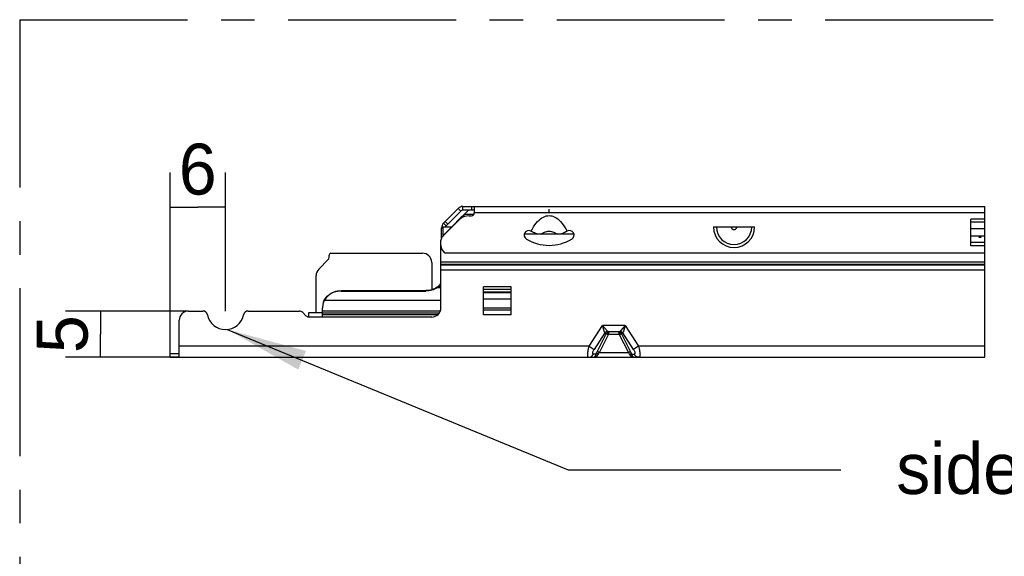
# Model space of a CAD drawing. Header units: millimetres. Extents: x 0 to 210, y 0 to 297.
# Tile 4 of 18: x 51 to 94, y 145 to 168. Entities that reach past the tile are written whole.
import ezdxf
from ezdxf.enums import TextEntityAlignment as Align

# ---------------------------------------------------------------- set-up
doc = ezdxf.new("R2010")
doc.units = ezdxf.units.MM
doc.header["$LTSCALE"] = 19.36
doc.linetypes.add('CENTER', pattern=[0.6, 0.375, -0.075, 0.075, -0.075])
doc.layers.get('0').update_dxf_attribs({"linetype": 'CONTINUOUS'})
for name, color, linetype in [('DEFAULT_1', 7, 'CENTER'), ('Z_DIM_2D', 7, 'CONTINUOUS'), ('Z_NOTICE', 7, 'CONTINUOUS')]:
    doc.layers.add(name, color=color, linetype=linetype)
doc.styles.get("Standard").update_dxf_attribs({"font": 'txt', "width": 0.7})
doc.styles.add('TEXTSTYLE_3', font='tridonic-metric-print-light.otf')
doc.dimstyles.new('DIMSTYLE_2', dxfattribs={"dimtxt": 2.2, "dimasz": 3.5, "dimexe": 1.5, "dimexo": 0, "dimgap": 0.55, "dimtad": 1, "dimdec": 4, "dimlfac": 2.5, "dimdsep": 46, "dimtxsty": 'TEXTSTYLE_3', "dimblk": '_FILLED', "dimblk1": '_FILLED', "dimblk2": '_FILLED', "dimcen": 0.09, "dimclrt": 5, "dimadec": 4, "dimazin": 2, "dimtp": 0.1, "dimtm": 0.1, "dimtfac": 1, "dimtdec": 4, "dimtofl": 0, "dimtmove": 0, "dimatfit": 3, "dimldrblk": '_FILLED', "dimfxl": 1, "dimtolj": 1, "dimarcsym": 0})
doc.dimstyles.get("Standard").update_dxf_attribs({"dimtxt": 3.5, "dimasz": 3.5, "dimexe": 1.5, "dimexo": 0, "dimtad": 1, "dimdec": 4, "dimdsep": 46, "dimtxsty": 'STANDARD', "dimblk": '_FILLED', "dimblk1": '_FILLED', "dimblk2": '_FILLED', "dimcen": 0.09, "dimclrt": 5, "dimadec": 4, "dimazin": 2, "dimtol": 1, "dimtp": 0.0001, "dimtm": 0.0001, "dimtfac": 1, "dimtdec": 4, "dimtofl": 0, "dimtmove": 0, "dimatfit": 3, "dimldrblk": '_FILLED', "dimfxl": 1, "dimtolj": 1, "dimarcsym": 0})

# ---------------------------------------------------------------- blocks, each defined once
blk = doc.blocks.new('*D5')
at = {"layer": 'Z_DIM_2D', "color": 2, "linetype": 'CONTINUOUS'}
for p, q in [((57.47, 153.318), (57.47, 161.146)), ((59.87, 155.158), (59.87, 161.146)), ((57.47, 159.646), (58.67, 159.646)), ((59.87, 159.646), (58.67, 159.646))]:
    blk.add_line(p, q, dxfattribs=at)
at = {"layer": 'Z_DIM_2D', "color": 5, "linetype": 'CONTINUOUS', "style": 'TEXTSTYLE_3'}
blk.add_text('6', height=2.2, dxfattribs=at).set_placement((58.67, 160.196), align=Align.CENTER)
blk = doc.blocks.new('_FILLED')
at = {"color": 0, "linetype": 'BYBLOCK'}
blk.add_solid([(0, 0), (-1, 0.125), (-1, -0.125)], dxfattribs=at)
blk = doc.blocks.new('_NONE')
blk = doc.blocks.new('*D6')
at = {"layer": 'Z_DIM_2D', "color": 2, "linetype": 'CONTINUOUS'}
for p, q in [((58.27, 155.158), (52.956, 155.158)), ((54.456, 155.158), (54.456, 154.158)), ((54.456, 153.158), (54.456, 154.158)), ((57.87, 153.158), (52.956, 153.158))]:
    blk.add_line(p, q, dxfattribs=at)
at = {"layer": 'Z_DIM_2D', "color": 5, "linetype": 'CONTINUOUS', "style": 'TEXTSTYLE_3'}
blk.add_text('5', height=2.2, rotation=90, dxfattribs=at).set_placement((53.906, 154.158), align=Align.CENTER)

msp = doc.modelspace()

# ---------------------------------------------------------------- linework, layer by layer
at = {"color": 7, "linetype": 'CONTINUOUS'}
for p, q in [((69.942126, 159.595692), (69.299278, 158.952844)), ((70.055263, 159.482555), (69.412415, 158.839706)), ((70.379337, 159.517702), (70.111634, 159.249999)), ((70.140116, 159.677702), (92.718473, 159.677702)), ((70.623547, 159.517702), (70.140116, 159.517702)), ((70.613927, 159.337702), (70.253069, 159.337702)), ((70.63041, 159.677702), (70.63041, 159.397702)), ((73.87041, 159.397702), (73.87041, 159.557702)), ((69.260705, 158.387996), (69.962959, 159.09025)), ((69.861083, 158.999448), (69.307567, 158.445933)), ((69.861083, 158.999448), (69.878861, 159.027338)), ((69.878861, 159.027338), (70.036096, 159.183974)), ((70.415507, 159.277702), (70.51041, 159.277702)), ((92.11041, 157.98124), (92.11041, 159.134164)), ((69.217268, 158.327528), (69.217268, 158.754854)), ((69.27041, 158.788321), (69.27041, 158.40309)), ((69.649956, 158.788321), (69.27041, 158.788321)), ((74.92804, 158.477702), (72.81278, 158.477702)), ((73.085805, 158.615619), (73.094367, 158.610725)), ((73.113149, 158.599727), (73.094367, 158.610725)), ((73.140923, 158.584151), (73.113149, 158.599727)), ((74.627759, 158.599786), (74.599894, 158.584154)), ((74.646449, 158.610735), (74.627759, 158.599786)), ((74.646449, 158.610735), (74.655217, 158.615737)), ((80.979568, 158.797702), (82.761252, 158.797702)), ((81.9899, 158.788321), (81.75092, 158.788321)), ((69.19041, 155.297702), (69.19041, 158.218291)), ((74.898415, 158.30535), (74.896538, 158.303315)), ((74.898414, 158.305351), (74.89811, 158.305016)), ((92.567842, 158.333394), (92.452979, 158.333394)), ((64.430442, 157.657702), (68.390442, 157.657702)), ((69.35041, 157.677702), (92.718473, 157.677702)), ((63.907599, 156.974859), (64.315294, 157.382555)), ((64.350442, 157.467407), (64.350442, 157.577702)), ((68.790442, 157.257702), (68.790442, 156.076224)), ((63.790442, 155.097702), (63.790442, 156.692016)), ((64.794425, 156.037172), (64.87041, 156.040437)), ((64.87041, 156.022726), (64.794425, 156.019461)), ((64.87041, 156.040437), (68.541429, 156.040437)), ((64.87041, 156.022726), (68.541429, 156.022726)), ((68.606067, 156.042801), (68.541429, 156.040437)), ((68.606067, 156.02509), (68.541429, 156.022726)), ((69.021567, 156.183991), (68.968417, 156.151166)), ((69.021567, 156.166281), (68.968417, 156.133455)), ((69.021567, 156.166281), (69.021567, 156.183991)), ((69.027476, 156.171916), (69.021567, 156.166281)), ((71.03041, 154.997702), (71.03041, 156.197702)), ((72.23041, 155.970148), (71.03041, 155.970148)), ((71.03041, 155.959967), (72.23041, 155.959967)), ((72.23041, 155.950212), (71.03041, 155.950212)), ((72.23041, 154.997702), (72.23041, 156.197702)), ((64.111207, 155.541052), (64.126659, 155.583877)), ((64.144748, 155.607376), (64.126606, 155.570155)), ((64.126659, 155.583877), (64.144748, 155.625087)), ((64.144748, 155.625087), (64.180028, 155.685498)), ((64.180028, 155.667788), (64.144748, 155.607376)), ((72.23041, 155.670023), (71.03041, 155.670023)), ((58.27041, 155.157702), (58.890614, 155.157702)), ((60.850206, 155.157702), (63.067567, 155.157702)), ((63.351832, 154.95628), (63.208989, 155.099123)), ((63.47041, 154.897702), (63.47041, 155.097702)), ((63.47041, 155.097702), (64.07041, 155.097702)), ((64.07041, 154.897702), (64.07041, 155.297234)), ((72.23041, 155.287398), (71.03041, 155.287398)), ((57.87041, 153.157702), (57.87041, 154.757702)), ((68.79041, 154.897702), (63.493253, 154.897702)), ((76.878124, 154.257705), (76.462611, 154.257705)), ((57.47041, 153.157702), (57.47041, 153.317702)), ((57.47041, 153.317702), (57.87041, 153.317702)), ((57.47041, 153.157702), (92.718473, 153.157702))]:
    msp.add_line(p, q, dxfattribs=at)
at = {"color": 9, "linetype": 'CONTINUOUS'}
for p, q in [((70.055263, 159.482555), (69.942126, 159.595692)), ((70.140116, 159.517702), (70.140116, 159.677702)), ((70.51041, 159.677702), (70.51041, 159.517702)), ((92.718473, 159.397702), (70.63041, 159.397702)), ((69.299278, 158.952844), (69.412415, 158.839706)), ((69.490405, 158.917696), (69.377268, 159.030833)), ((69.872157, 158.999448), (69.861083, 158.999448)), ((69.900046, 159.027338), (69.878861, 159.027338)), ((92.718473, 159.134164), (92.11041, 159.134164)), ((92.718473, 158.994164), (92.11041, 158.994164)), ((69.217268, 158.754854), (69.27041, 158.754854)), ((92.718473, 158.717702), (92.11041, 158.717702)), ((92.718473, 158.397702), (92.11041, 158.397702)), ((92.718473, 158.12124), (92.11041, 158.12124)), ((92.718473, 157.98124), (92.11041, 157.98124)), ((92.718473, 157.277702), (69.19041, 157.277702)), ((92.718473, 157.164565), (69.19041, 157.164565)), ((92.718473, 157.145153), (69.19041, 157.145153)), ((92.718473, 156.918879), (69.19041, 156.918879)), ((64.87041, 156.040437), (64.87041, 156.022726)), ((68.541429, 156.022726), (68.541429, 156.040437)), ((69.19041, 156.166338), (69.021567, 156.166281)), ((69.19041, 156.201702), (69.055157, 156.201702)), ((72.23041, 156.197702), (71.03041, 156.197702)), ((72.23041, 156.094178), (71.03041, 156.094178)), ((64.144748, 155.625087), (64.144748, 155.607376)), ((69.19041, 155.607376), (64.144748, 155.607376)), ((69.161069, 155.148982), (64.07041, 155.148982)), ((69.11437, 155.064146), (64.07041, 155.064146)), ((72.23041, 155.189702), (71.03041, 155.189702)), ((69.054985, 154.997702), (64.07041, 154.997702)), ((72.23041, 154.997702), (71.03041, 154.997702)), ((75.602068, 153.637702), (76.179814, 154.537702)), ((76.277466, 154.211241), (75.819633, 153.498038)), ((77.161006, 154.537702), (76.179814, 154.537702)), ((76.277466, 154.211241), (76.27481, 154.220289)), ((76.454708, 154.257392), (76.4314, 154.253611)), ((76.885995, 154.2574), (76.909328, 154.253635)), ((76.94521, 154.286289), (76.939032, 154.279167)), ((77.521187, 153.498038), (77.063354, 154.21124)), ((77.161006, 154.537702), (77.738752, 153.637702)), ((75.949651, 153.39403), (76.344178, 154.168333)), ((76.042889, 153.365225), (76.437205, 154.139113)), ((76.348163, 154.17751), (76.339306, 154.17751)), ((76.903615, 154.139113), (76.437205, 154.139113)), ((76.903615, 154.139113), (77.297928, 153.365231)), ((77.001514, 154.17751), (76.992657, 154.17751)), ((76.996855, 154.167917), (77.39117, 153.39403)), ((75.602068, 153.637702), (57.87041, 153.637702)), ((75.602068, 153.637702), (75.819633, 153.498038)), ((76.042889, 153.365225), (77.297928, 153.365231)), ((77.738752, 153.637702), (77.521187, 153.498038)), ((92.718473, 153.637702), (77.738752, 153.637702)), ((75.907641, 153.29804), (75.790081, 153.298038)), ((77.433157, 153.298097), (77.55074, 153.298038))]:
    msp.add_line(p, q, dxfattribs=at)
at = {"color": 2, "linetype": 'CONTINUOUS'}
msp.add_line((92.718473, 153.157702), (92.718473, 159.677702), dxfattribs=at)
at = {"color": 7, "linetype": 'CONTINUOUS'}
for points in [[(70.253069, 159.337702), (70.213448, 159.317203), (70.17515, 159.294613), (70.138119, 159.269891), (70.102525, 159.243158), (70.068536, 159.214532), (70.036096, 159.183974)], [(73.094367, 158.610725), (73.146515, 158.709537), (73.200636, 158.800972), (73.256793, 158.885109), (73.314797, 158.961711), (73.37463, 159.030694), (73.435852, 159.091684), (73.49825, 159.144317), (73.561136, 159.188482), (73.6237, 159.223766), (73.686092, 159.250711), (73.748229, 159.269656), (73.809996, 159.280805), (73.870992, 159.284515), (73.931988, 159.280665), (73.993761, 159.269369), (74.055886, 159.250284), (74.11822, 159.223219), (74.180699, 159.187841), (74.243486, 159.143608), (74.305761, 159.090954), (74.366818, 159.030025), (74.426479, 158.961147), (74.484338, 158.884673), (74.540367, 158.800681), (74.594384, 158.709393), (74.646449, 158.610735)], [(73.38381, 158.477702), (73.334471, 158.495322), (73.285341, 158.514814), (73.236602, 158.53616), (73.188407, 158.559295), (73.140923, 158.584151)], [(73.50701, 158.477702), (73.560994, 158.514817), (73.614353, 158.545638), (73.66715, 158.570003), (73.719196, 158.588399), (73.770183, 158.601161), (73.820532, 158.608579), (73.870407, 158.6111), (73.920275, 158.60858), (73.970588, 158.601175), (74.021547, 158.588422), (74.073625, 158.570017), (74.126462, 158.54564), (74.179832, 158.514816), (74.233811, 158.477702)], [(74.599894, 158.584154), (74.552412, 158.559294), (74.504217, 158.536159), (74.455479, 158.514814), (74.406351, 158.495322), (74.357017, 158.477702)], [(64.180028, 155.685498), (64.221112, 155.742165), (64.268222, 155.795315), (64.320692, 155.844265), (64.378121, 155.888515), (64.439932, 155.927734), (64.505627, 155.961501), (64.57457, 155.989587), (64.646181, 156.011662), (64.71979, 156.027608), (64.794425, 156.037172)], [(64.794425, 156.019461), (64.71979, 156.009898), (64.646181, 155.993951), (64.57457, 155.971877), (64.505627, 155.943791), (64.439932, 155.910024), (64.378121, 155.870804), (64.320692, 155.826554), (64.268222, 155.777605), (64.221112, 155.724454), (64.180028, 155.667788)], [(68.968417, 156.151166), (68.912872, 156.122442), (68.854741, 156.097749), (68.794597, 156.077302), (68.732834, 156.061277), (68.669808, 156.049733), (68.606067, 156.042801)], [(68.968417, 156.133455), (68.912872, 156.104732), (68.854741, 156.080038), (68.794597, 156.059592), (68.732834, 156.043567), (68.669808, 156.032022), (68.606067, 156.02509)], [(69.055157, 156.201702), (69.049867, 156.19868), (69.044455, 156.195662), (69.03892, 156.192663), (69.033261, 156.189705), (69.027477, 156.186809), (69.021567, 156.183991)], [(69.055157, 156.201702), (69.049862, 156.195653), (69.044448, 156.189614), (69.038915, 156.18362), (69.03326, 156.177707), (69.027476, 156.171916)], [(64.126606, 155.570155), (64.111126, 155.531517), (64.098372, 155.491962), (64.087259, 155.447984)], [(64.087259, 155.447984), (64.080318, 155.412085), (64.074806, 155.372703), (64.071489, 155.334256), (64.07041, 155.297234)]]:
    msp.add_lwpolyline(points, dxfattribs=at)
at = {"color": 9, "linetype": 'CONTINUOUS'}
for points in [[(76.401789, 154.279167), (76.395609, 154.286291), (76.389065, 154.293985), (76.179814, 154.537702)], [(76.27481, 154.220289), (76.26882, 154.240103), (76.179814, 154.537702)], [(76.401789, 154.279167), (76.377943, 154.275523), (76.354654, 154.268518), (76.332463, 154.258315), (76.31189, 154.245153), (76.293414, 154.229339), (76.277466, 154.21124)], [(76.339306, 154.17751), (76.330638, 154.177894), (76.322556, 154.178967), (76.315072, 154.18074), (76.308153, 154.183179), (76.301776, 154.186256), (76.295927, 154.189969), (76.290584, 154.194299), (76.285736, 154.199276), (76.281361, 154.204926), (76.277466, 154.211241)], [(76.4314, 154.253611), (76.40896, 154.245626), (76.387994, 154.233652), (76.369068, 154.218012), (76.352691, 154.199128), (76.339306, 154.17751)], [(76.348163, 154.177509), (76.354021, 154.188716), (76.360365, 154.198899), (76.367045, 154.208046), (76.374, 154.216245), (76.381173, 154.223558), (76.388525, 154.23005), (76.396034, 154.235778), (76.403683, 154.240789), (76.411451, 154.245111), (76.419399, 154.248805), (76.427547, 154.251881), (76.436057, 154.25437), (76.445149, 154.256251), (76.454708, 154.257392)], [(76.461399, 154.257391), (76.45426, 154.257979), (76.446402, 154.258687), (76.439027, 154.259828), (76.432167, 154.261392), (76.425862, 154.263353), (76.420076, 154.26571), (76.414789, 154.268458), (76.409988, 154.271605), (76.405652, 154.275177), (76.401789, 154.279167)], [(76.461399, 154.257392), (76.459603, 154.25625), (76.4579, 154.254369), (76.456302, 154.25188), (76.454773, 154.248805), (76.453281, 154.245111), (76.451825, 154.240788), (76.450388, 154.235778), (76.44898, 154.23005), (76.447599, 154.223558), (76.446254, 154.216244), (76.444949, 154.208046), (76.443698, 154.198899), (76.442519, 154.188716), (76.440526, 154.168302)], [(76.454709, 154.257391), (76.456747, 154.257522), (76.4588, 154.257618), (76.460867, 154.257678), (76.462945, 154.257701)], [(76.454709, 154.257391), (76.455823, 154.257427), (76.456937, 154.257449), (76.458052, 154.257456), (76.459167, 154.257449), (76.460283, 154.257427)], [(76.463027, 154.257702), (76.462591, 154.257679), (76.462174, 154.257615), (76.461777, 154.257517), (76.461399, 154.257392)], [(76.879394, 154.257395), (76.879009, 154.257519), (76.878615, 154.257616), (76.878212, 154.257679), (76.8778, 154.257702)], [(76.877878, 154.257701), (76.879937, 154.257677), (76.881977, 154.257617), (76.883999, 154.257523), (76.886002, 154.257394)], [(76.939032, 154.279167), (76.928158, 154.269829), (76.914382, 154.263152), (76.897704, 154.259123), (76.878124, 154.257705)], [(76.879394, 154.257391), (76.880496, 154.257427), (76.881597, 154.257449), (76.882699, 154.257457), (76.8838, 154.257451), (76.8849, 154.257431), (76.886, 154.257396)], [(76.898571, 154.186302), (76.897597, 154.195051), (76.896497, 154.20365), (76.895256, 154.212059), (76.89386, 154.220203), (76.892306, 154.227958), (76.890586, 154.235185), (76.888697, 154.241736), (76.88663, 154.247437), (76.88439, 154.252098), (76.881978, 154.255502), (76.879394, 154.257395)], [(76.885995, 154.2574), (76.899698, 154.255514), (76.912576, 154.252113)], [(76.909328, 154.253635), (76.931792, 154.245657), (76.952779, 154.233684), (76.971724, 154.218039), (76.988117, 154.199144), (77.001514, 154.17751)], [(76.912576, 154.252113), (76.924512, 154.247454), (76.935513, 154.241754), (76.945594, 154.235202), (76.954763, 154.227975), (76.963052, 154.220218), (76.970489, 154.212071), (76.977107, 154.203659), (76.982971, 154.195057), (76.988146, 154.186306), (76.992655, 154.177513)], [(76.939032, 154.279172), (76.962876, 154.275527), (76.986164, 154.268521), (77.008353, 154.258316), (77.028924, 154.245151), (77.047397, 154.229334), (77.063342, 154.211233)], [(77.161006, 154.537702), (76.958646, 154.302031), (76.94521, 154.286289)], [(77.063354, 154.21124), (77.052411, 154.196482), (77.038457, 154.185941), (77.021492, 154.179617), (77.001514, 154.17751)], [(77.161006, 154.537702), (77.06895, 154.229949), (77.06601, 154.220287), (77.063354, 154.211239)], [(76.343962, 154.16791), (76.354727, 154.167228), (76.367998, 154.164748), (76.383372, 154.160545), (76.400381, 154.154746), (76.418509, 154.147529), (76.437205, 154.139113)], [(76.344178, 154.168333), (76.345316, 154.170667), (76.34636, 154.172975), (76.347309, 154.175256), (76.348163, 154.17751)], [(76.348163, 154.17751), (76.359843, 154.181616), (76.373562, 154.184121), (76.38898, 154.184963), (76.405709, 154.184121), (76.423331, 154.181616), (76.441406, 154.17751)], [(76.440526, 154.168302), (76.439533, 154.158807), (76.438426, 154.149067), (76.437206, 154.139124)], [(76.903617, 154.139106), (76.902358, 154.149375), (76.901238, 154.159217), (76.900257, 154.168602), (76.898571, 154.186302)], [(76.899415, 154.17751), (76.917489, 154.181615), (76.935112, 154.184121), (76.951841, 154.184963), (76.967258, 154.184121), (76.980978, 154.181615), (76.992657, 154.17751)], [(76.903615, 154.139113), (76.922311, 154.147529), (76.94044, 154.154746), (76.957449, 154.160544), (76.972822, 154.164747), (76.986093, 154.167228), (76.996858, 154.16791)], [(76.992657, 154.17751), (76.993518, 154.175233), (76.994504, 154.172875), (76.995616, 154.170437), (76.996855, 154.167917)], [(75.543357, 153.335768), (75.548514, 153.378941), (75.555598, 153.425774), (75.564592, 153.475906), (75.57539, 153.528499), (75.587869, 153.582635), (75.602068, 153.637702)], [(75.790081, 153.298038), (75.778218, 153.299812), (75.768902, 153.304835), (75.762095, 153.313193), (75.75791, 153.324631), (75.756461, 153.339021), (75.757718, 153.356073), (75.761719, 153.375563), (75.768376, 153.397174), (75.777678, 153.420673), (75.789425, 153.445591), (75.803384, 153.471311), (75.819633, 153.498038)], [(75.907641, 153.29804), (75.916194, 153.320695), (75.926046, 153.344245), (75.937199, 153.36869), (75.949651, 153.39403)], [(76.042893, 153.365233), (76.024197, 153.373649), (76.006069, 153.380865), (75.989059, 153.386663), (75.973686, 153.390867), (75.960415, 153.393347), (75.949651, 153.39403)], [(76.000882, 153.298038), (76.009478, 153.313934), (76.019345, 153.33047), (76.030481, 153.347588), (76.042888, 153.365225)], [(77.297928, 153.365233), (77.316624, 153.373649), (77.334752, 153.380866), (77.351761, 153.386664), (77.367134, 153.390867), (77.380405, 153.393347), (77.39117, 153.39403)], [(77.297929, 153.365231), (77.310341, 153.347587), (77.32148, 153.330466), (77.331346, 153.31393), (77.339938, 153.298038)], [(77.39117, 153.39403), (77.403568, 153.368813), (77.414698, 153.344419), (77.424561, 153.320847), (77.433157, 153.298097)], [(77.521187, 153.498038), (77.537436, 153.471311), (77.551393, 153.445595), (77.563136, 153.420691), (77.572435, 153.3972), (77.579095, 153.375576), (77.583102, 153.356075), (77.584364, 153.339039), (77.582918, 153.324665), (77.57873, 153.313212), (77.571918, 153.304835), (77.562601, 153.299808), (77.55074, 153.298038)], [(77.738752, 153.637702), (77.752951, 153.582638), (77.765429, 153.528503), (77.776228, 153.475911), (77.785222, 153.425779), (77.792305, 153.378945), (77.797462, 153.335773), (77.800625, 153.296771)], [(75.572516, 153.157702), (75.56215, 153.160787), (75.55366, 153.169957), (75.547015, 153.185047), (75.54231, 153.205726), (75.539662, 153.231464), (75.53898, 153.26195), (75.540196, 153.296766), (75.543357, 153.335768)], [(75.572516, 153.157702), (75.61616, 153.161967), (75.658475, 153.174631), (75.698173, 153.195311), (75.734043, 153.223375), (75.764994, 153.257969), (75.790081, 153.298038)], [(75.785498, 153.157702), (75.79544, 153.158401), (75.804983, 153.160391), (75.814029, 153.1635), (75.822634, 153.167598), (75.830837, 153.172588), (75.838643, 153.178375), (75.846079, 153.184894), (75.853152, 153.192078), (75.859876, 153.199876), (75.866266, 153.208251), (75.872331, 153.217171), (75.878094, 153.226626), (75.883549, 153.236593), (75.888754, 153.247148), (75.893691, 153.258304), (75.898476, 153.270334), (75.903188, 153.283606), (75.907641, 153.29804)], [(75.785498, 153.157702), (75.803082, 153.158401), (75.819857, 153.160391), (75.835803, 153.1635), (75.850984, 153.167598), (75.865445, 153.172588), (75.879214, 153.178375), (75.892325, 153.184894), (75.904799, 153.192078), (75.916656, 153.199876), (75.927923, 153.208251), (75.938622, 153.217171), (75.94878, 153.226626), (75.958411, 153.236593), (75.967578, 153.247148), (75.976315, 153.258305), (75.984722, 153.270334), (75.992925, 153.283606), (76.000882, 153.298038)], [(76.000882, 153.298041), (75.982808, 153.302146), (75.965186, 153.30465), (75.948457, 153.305492), (75.933041, 153.304648), (75.919322, 153.302142), (75.907645, 153.298035)], [(77.339938, 153.298038), (77.358013, 153.302144), (77.375635, 153.304649), (77.392364, 153.305491), (77.407781, 153.304649), (77.421501, 153.302144), (77.43318, 153.298038)], [(77.339938, 153.298038), (77.347913, 153.283578), (77.356129, 153.270289), (77.364544, 153.258252), (77.373285, 153.247095), (77.382454, 153.236544), (77.392084, 153.226583), (77.402242, 153.217133), (77.412939, 153.208218), (77.424202, 153.199849), (77.436056, 153.192056), (77.448526, 153.184877), (77.461634, 153.178363), (77.475399, 153.172579), (77.489857, 153.167592), (77.505033, 153.163496), (77.520975, 153.160389), (77.537745, 153.158401), (77.555322, 153.157702)], [(77.433164, 153.298097), (77.437634, 153.283599), (77.442361, 153.270289), (77.447153, 153.258249), (77.452091, 153.247095), (77.457296, 153.236544), (77.462752, 153.226583), (77.468514, 153.217132), (77.474578, 153.208218), (77.480966, 153.199849), (77.487688, 153.192056), (77.494758, 153.184877), (77.502192, 153.178363), (77.509997, 153.172579), (77.518197, 153.167592), (77.5268, 153.163496), (77.535844, 153.160389), (77.545384, 153.158401), (77.555322, 153.157702)], [(77.606773, 153.223376), (77.575825, 153.257969), (77.55074, 153.298038)], [(77.768304, 153.157702), (77.724658, 153.161967), (77.682341, 153.174632), (77.642643, 153.195312), (77.606773, 153.223376)], [(77.800625, 153.296771), (77.801841, 153.261955), (77.801159, 153.231469), (77.798511, 153.205729), (77.793805, 153.185048), (77.787159, 153.169957), (77.77867, 153.160787), (77.768304, 153.157702)]]:
    msp.add_lwpolyline(points, dxfattribs=at)
at = {"color": 7, "linetype": 'CONTINUOUS'}
for centre, radius, start, end in [((70.140116, 159.397702), 0.28, 90, 135), ((70.140116, 159.397702), 0.12, 90, 135), ((70.51041, 159.397702), 0.12, 270, 360), ((69.497268, 158.754854), 0.28, 135, 180), ((70.415507, 158.637702), 0.64, 90, 135), ((69.497268, 158.754854), 0.12, 135, 163.8057048), ((72.99041, 158.439866), 0.2, 61.5079181, 239.2276752), ((72.81278, 158.557702), 0.08, 257.0847071, 270), ((74.75041, 158.439866), 0.2, 300.7723248, 118.4251606), ((74.92804, 158.557702), 0.08, 270, 282.9153007), ((81.87041, 158.797702), 0.119857, 184.4889048, 355.5110952), ((69.43041, 158.218291), 0.24, 135, 180), ((69.59041, 158.16309), 0.4, 135, 145.7004224), ((73.87041, 159.917702), 1.92, 239.2276752, 300.7723248), ((92.51041, 158.277702), 0.08, 44.1191217, 135.8808783), ((64.430442, 157.577702), 0.08, 90, 180), ((68.390442, 157.257702), 0.4, 0, 90), ((69.59041, 157.997702), 0.4, 180, 233.1301024), ((64.230442, 157.467407), 0.12, 315, 360), ((64.190442, 156.692016), 0.4, 135, 180), ((68.541429, 156.814959), 0.8, 309.953014, 324.2159059), ((58.27041, 154.757702), 0.4, 90, 180), ((58.890614, 154.957702), 0.2, 11.536959, 90), ((60.850206, 154.957702), 0.2, 90, 168.463041), ((63.067567, 154.957702), 0.2, 45, 90), ((68.79041, 155.297702), 0.4, 270, 360), ((59.87041, 155.157702), 0.8, 191.536959, 348.463041), ((63.493253, 155.097702), 0.2, 225, 270)]:
    msp.add_arc(centre, radius, start, end, dxfattribs=at)
at = {"color": 9, "linetype": 'CONTINUOUS'}
for radius in [0.890842, 0.763579]:
    msp.add_arc((81.87041, 158.797702), radius, 180, 360, dxfattribs=at)
at = {"layer": 'DEFAULT_1', "color": 5, "linetype": 'CENTER'}
for q in [(50.967141, 117.743956), (150.98209, 167.757403)]:
    msp.add_line((50.967141, 167.757403), q, dxfattribs=at)

# ---------------------------------------------------------------- texts
at = {"layer": 'Z_NOTICE', "color": 5, "linetype": 'CONTINUOUS', "style": 'TEXTSTYLE_3'}
msp.add_text('side fixing feature  ', height=2.2, dxfattribs=at).set_placement((113.581685, 147.246442), align=Align.RIGHT)

# ---------------------------------------------------------------- dimensions: what is measured, and where the dimension line sits
at = {"layer": 'Z_DIM_2D', "color": 2, "linetype": 'CONTINUOUS'}
dim = msp.add_linear_dim(base=(59.87041, 159.646413), p1=(57.47041, 153.317702), p2=(59.87041, 155.157702), dimstyle='DIMSTYLE_2', override={"dimblk1": 'NONE', "dimblk2": 'NONE', "dimsah": 1}, dxfattribs=at)
dim.commit()
dim.dimension.update_dxf_attribs({"geometry": '*D5', "text_midpoint": (58.675192, 159.646413), "dimtype": 160})
dim = msp.add_linear_dim(base=(54.455666, 155.157702), p1=(57.87041, 153.157702), p2=(58.27041, 155.157702), angle=90, dimstyle='DIMSTYLE_2', override={"dimblk1": 'NONE', "dimblk2": 'NONE', "dimsah": 1}, dxfattribs=at)
dim.commit()
dim.dimension.update_dxf_attribs({"geometry": '*D6', "text_midpoint": (54.455666, 154.148138), "dimtype": 160})

# ---------------------------------------------------------------- leaders
at = {"layer": 'Z_NOTICE', "color": 2, "linetype": 'CONTINUOUS'}
msp.add_leader([(59.948537, 154.361553), (74.697742, 148.285231), (86.491975, 148.285231)], dimstyle='STANDARD', override={"dimtad": 0}, dxfattribs=at)

doc.saveas('drawing.dxf')
